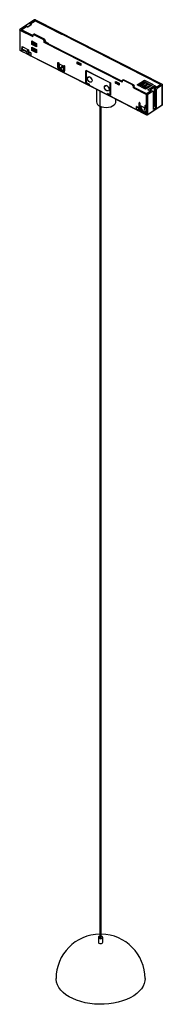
# Paper-space layout '_Isométrica' of a CAD drawing. Header units: millimetres. Extents: x -52 to 44, y -610 to 53.
import ezdxf

# ---------------------------------------------------------------- set-up
doc = ezdxf.new("R2010")
doc.units = ezdxf.units.MM

psp = doc.layouts.new('_Isométrica')

# ---------------------------------------------------------------- linework, layer by layer
at = {"color": 7, "linetype": 'Continuous', "lineweight": 25}
for p, q in [((-41.57, 53.25), (-51.49, 46.76)), ((-40.86, 53.28), (44.32, 9.89)), ((-51.62, 46.57), (-51.62, 33.09)), ((-50.41, 46.59), (-46.77, 48.97)), ((-42.75, 42.69), (-50.41, 46.59)), ((-47.09, 48.68), (-50.27, 46.6)), ((-50.27, 46.6), (-42.75, 42.77)), ((-50.27, 46.6), (-50.27, 46.52)), ((-46.34, 48.29), (-47.09, 48.68)), ((-46.77, 48.97), (-46.13, 48.65)), ((-46.77, 48.51), (-46.77, 48.97)), ((-43.56, 50.11), (-46.34, 48.29)), ((-46.13, 48.65), (-44.15, 49.95)), ((-46.13, 48.65), (-46.13, 48.43)), ((-44.79, 50.27), (-41.15, 52.65)), ((-44.15, 49.95), (-44.79, 50.27)), ((-41.14, 52.57), (-44.31, 50.49)), ((-44.31, 50.49), (-43.56, 50.11)), ((-44.31, 50.03), (-44.31, 50.49)), ((-44.15, 49.95), (-44.15, 49.73)), ((-41.15, 52.65), (-23.23, 43.53)), ((-41.15, 52.65), (-41.15, 52.57)), ((-23.22, 43.44), (-41.14, 52.57)), ((-51.45, 46.35), (-51.45, 32.88)), ((-51.45, 46.35), (-42.76, 41.93)), ((-42.75, 42.75), (-42.76, 41.93)), ((-41.89, 43.63), (-42.55, 43.19)), ((-41.34, 43.61), (-42, 43.17)), ((-35.88, 40.05), (-42, 43.17)), ((-41.34, 43.61), (-35.21, 40.49)), ((-35.21, 40.49), (-35.88, 40.05)), ((-23.03, 43.66), (-23.23, 43.53)), ((-23.23, 43.45), (-23.23, 43.53)), ((-23.22, 43.44), (-22.99, 43.59)), ((-23.03, 43.66), (43.49, 9.78)), ((-23.03, 43.66), (-23.03, 43.57)), ((43.38, 9.79), (-22.99, 43.59)), ((-50.23, 33.38), (-50.24, 32.03)), ((-50.23, 33.38), (-46.78, 31.63)), ((-50.1, 33.75), (-49.26, 34.88)), ((-50.1, 33.75), (-46.64, 31.99)), ((-49.88, 34.04), (-49.88, 35.19)), ((-49.88, 35.19), (-45.66, 33.05)), ((-43.51, 36.66), (-43.51, 39.01)), ((-43.51, 39.01), (-40.34, 37.4)), ((-42.83, 37.1), (-43.51, 36.66)), ((-40.34, 35.05), (-43.51, 36.66)), ((-43.51, 32.54), (-43.51, 34.85)), ((-43.51, 34.85), (-40.34, 33.23)), ((-40.34, 35.88), (-42.97, 37.22)), ((-42.83, 38.67), (-42.83, 37.1)), ((-42.83, 38.17), (-42.41, 38.45)), ((-42.83, 37.1), (-40.34, 35.83)), ((-42.83, 34.5), (-42.83, 32.98)), ((-42.3, 32.71), (-42.29, 34.23)), ((-41.75, 38.12), (-41.75, 37.18)), ((-41.75, 33.95), (-41.75, 33.08)), ((-40.96, 37.71), (-40.96, 36.68)), ((-40.96, 36.68), (-40.34, 36.58)), ((-40.96, 33.55), (-40.96, 32.57)), ((-40.34, 37.4), (-40.34, 35.05)), ((-40.34, 33.23), (-40.34, 30.93)), ((-34.46, 39.29), (-35.13, 38.86)), ((-35.13, 38.04), (-35.13, 38.86)), ((-34.46, 38.47), (-35.13, 38.04)), ((17.44, 11.27), (-35.13, 38.04)), ((-34.46, 39.29), (-34.46, 38.47)), ((-34.46, 38.55), (-32.35, 37.47)), ((-34.46, 38.47), (-32.49, 37.47)), ((-32.49, 37.47), (-32.69, 37.34)), ((-32.69, 37.34), (17.44, 11.81)), ((-32.58, 37.32), (-32.35, 37.47)), ((-32.58, 37.32), (17.44, 11.85)), ((-32.58, 37.32), (-32.58, 37.28)), ((-32.49, 37.47), (-32.49, 37.38)), ((-51.45, 32.88), (-50.24, 32.27)), ((-51.34, 32.65), (-50.24, 32.09)), ((-46.83, 30.3), (-50.24, 32.03)), ((-46.78, 31.63), (-46.83, 30.3)), ((-45.98, 30.82), (-46.83, 30.3)), ((-46.78, 30.33), (-4.8, 8.94)), ((-46.64, 31.99), (-45.78, 33.1)), ((-46.63, 30.42), (-45.27, 29.73)), ((-45.98, 30.83), (-45.66, 30.67)), ((-45.66, 33.05), (-45.66, 30.67)), ((-45.27, 31.54), (-45.2, 31.66)), ((-44.15, 30.97), (-45.27, 31.54)), ((-45.27, 29.66), (-45.27, 31.54)), ((-45.27, 29.66), (-44.15, 29.09)), ((-45.27, 29.66), (-45.2, 29.62)), ((-45.14, 31.71), (-45.2, 31.66)), ((-45.2, 31.66), (-44.08, 31.09)), ((-44.08, 29.05), (-45.2, 29.62)), ((-45.14, 31.71), (-44.01, 31.13)), ((-44.15, 30.97), (-44.08, 31.09)), ((-44.15, 30.97), (-44.15, 29.09)), ((-44.08, 29.05), (-44.15, 29.09)), ((-44.01, 31.13), (-44.08, 31.09)), ((-44.08, 29.05), (-44.01, 29.09)), ((-44.01, 31.13), (-44.01, 29.09)), ((-44.01, 29.09), (-4.91, 9.18)), ((-42.83, 32.98), (-43.51, 32.54)), ((-40.34, 30.93), (-43.51, 32.54)), ((-42.83, 32.98), (-40.34, 31.71)), ((-41.75, 33.08), (-41.75, 33.07)), ((-40.96, 32.57), (-40.34, 32.49)), ((-40.89, 32.68), (-40.89, 31.99)), ((-25.88, 24.35), (-25.6, 24.53)), ((-25.88, 21.08), (-25.88, 24.35)), ((-25.28, 21.47), (-25.88, 21.08)), ((-25.28, 24.04), (-25.28, 20.86)), ((-24.79, 20.64), (-25.28, 23.34)), ((-25.26, 20.67), (-24.79, 20.48)), ((-24.83, 20.08), (-25.13, 19.88)), ((-25, 20.19), (-24.75, 20.03)), ((-24.97, 23.56), (-22.28, 22.19)), ((-24.48, 20.78), (-24.97, 23.56)), ((-24.79, 20.48), (-24.79, 20.64)), ((-24.75, 20.03), (-22.77, 19.02)), ((-24.75, 20.03), (-24.39, 19.88)), ((-22.28, 22.19), (-24.31, 20.69)), ((-21.98, 21.66), (-23.94, 20.21)), ((-23.94, 20.21), (-23.94, 20.04)), ((-23.94, 20.04), (-22.03, 19.02)), ((-21.98, 22.36), (-21.7, 22.54)), ((-21.98, 19.18), (-21.98, 22.36)), ((-21.38, 22.05), (-21.38, 18.79)), ((-12.87, 25), (-10.46, 23.77)), ((-12.87, 23.68), (-12.87, 25)), ((-12.4, 23.98), (-12.87, 23.68)), ((-10.46, 22.44), (-12.87, 23.68)), ((-12.67, 24.9), (-12.75, 24.85)), ((-12.75, 24.85), (-10.5, 23.7)), ((-12.75, 24.24), (-12.75, 24.85)), ((-12.75, 24.24), (-10.5, 23.09)), ((-12.75, 24.24), (-12.25, 23.95)), ((-12.4, 24.04), (-12.4, 23.98)), ((-10.46, 23.03), (-12.4, 24.03)), ((-12.4, 23.98), (-10.46, 22.99)), ((-10.46, 23.73), (-10.5, 23.7)), ((-10.5, 23.09), (-10.5, 23.7)), ((-10.46, 23.07), (-10.5, 23.09)), ((-10.46, 23.77), (-10.46, 22.44)), ((-22.13, 18.35), (-25.13, 19.88)), ((-24.22, 19.8), (-22.77, 19.02)), ((-22.77, 19.02), (-22.45, 18.89)), ((-22.22, 18.85), (-21.42, 19.38)), ((-22.13, 18.35), (-21.38, 18.84)), ((-21.38, 19.57), (-21.98, 19.18)), ((-6.96, 19.2), (9.54, 10.8)), ((-6.96, 10.93), (-6.96, 19.2)), ((-6.88, 19.08), (-6.81, 19.13)), ((-6.88, 19.08), (-6.88, 11)), ((9.46, 10.76), (-6.88, 19.08)), ((-4.54, 14.81), (-6.01, 13.86)), ((-6.96, 10.93), (-6.87, 10.99)), ((-4.91, 9.89), (-6.96, 10.93)), ((-6.88, 11), (-4.86, 9.97)), ((-4.91, 9.89), (-4.86, 9.92)), ((-4.91, 9.89), (-4.91, 9.18)), ((-4.86, 9.15), (-4.86, 9.97)), ((-4.86, 9.15), (7.44, 2.89)), ((-4.77, 8.93), (7.55, 2.66)), ((6.94, 8.97), (5.46, 8.02)), ((9.46, 10.76), (9.53, 10.8)), ((9.46, 2.67), (9.46, 10.76)), ((9.54, 10.8), (9.54, 2.53)), ((13.03, 11.81), (15.45, 10.58)), ((13.03, 10.48), (13.03, 11.81)), ((13.03, 10.48), (13.51, 10.79)), ((15.45, 9.25), (13.03, 10.48)), ((13.2, 11.72), (13.12, 11.67)), ((13.12, 11.67), (15.37, 10.53)), ((13.12, 11.06), (13.12, 11.67)), ((13.12, 11.06), (15.37, 9.92)), ((13.12, 11.06), (13.62, 10.77)), ((13.51, 10.84), (13.51, 10.79)), ((15.45, 9.84), (13.51, 10.83)), ((13.51, 10.79), (15.45, 9.8)), ((15.45, 10.58), (15.37, 10.53)), ((15.37, 9.92), (15.37, 10.53)), ((15.45, 9.87), (15.37, 9.92)), ((15.45, 10.58), (15.45, 9.25)), ((17.44, 12.09), (17.44, 11.27)), ((18.1, 12.84), (17.64, 12.54)), ((18.19, 12.52), (18.65, 12.82)), ((24.31, 9.4), (18.19, 12.52)), ((18.65, 12.82), (24.78, 9.7)), ((24.31, 9.4), (24.78, 9.7)), ((25.53, 8.5), (25.06, 8.2)), ((25.06, 7.38), (25.06, 8.2)), ((25.53, 7.69), (25.06, 7.38)), ((25.06, 7.38), (33.74, 2.97)), ((25.53, 7.69), (25.53, 8.5)), ((25.53, 7.73), (33.79, 3.52)), ((33.83, 3.46), (25.53, 7.69)), ((27.49, 9.38), (32.52, 12.67)), ((33.22, 6.46), (27.49, 9.38)), ((28.05, 9.1), (31.99, 11.67)), ((28.1, 9.07), (31.67, 11.41)), ((29.24, 8.95), (29.38, 9.04)), ((30.14, 8.49), (29.24, 8.95)), ((29.38, 9.36), (30.18, 9.88)), ((29.38, 9.36), (29.38, 8.88)), ((30.13, 8.98), (29.38, 9.36)), ((30.93, 9.5), (30.13, 8.98)), ((30.13, 8.49), (30.13, 8.98)), ((32.52, 10.05), (30.14, 8.49)), ((30.18, 9.88), (30.93, 9.5)), ((30.45, 9.74), (31.62, 10.51)), ((30.93, 9.23), (31.62, 9.69)), ((30.93, 9), (30.93, 9.5)), ((31.04, 8.03), (31.18, 8.12)), ((31.94, 7.57), (31.04, 8.03)), ((31.18, 8.44), (31.98, 8.96)), ((31.18, 8.44), (31.18, 7.96)), ((31.93, 8.06), (31.18, 8.44)), ((31.62, 10.51), (32.52, 10.05)), ((31.62, 10.51), (31.62, 9.69)), ((31.62, 9.69), (31.82, 9.59)), ((31.67, 11.41), (36.79, 8.8)), ((32.72, 8.58), (31.93, 8.06)), ((31.93, 7.58), (31.93, 8.06)), ((34.32, 9.13), (31.94, 7.57)), ((37.13, 9.02), (31.96, 11.66)), ((31.98, 8.96), (32.72, 8.58)), ((31.99, 11.67), (32.52, 12.67)), ((31.99, 11.67), (37.16, 9.04)), ((32.25, 8.82), (33.42, 9.59)), ((32.52, 12.67), (38.25, 9.75)), ((32.72, 8.32), (33.42, 8.77)), ((32.72, 8.09), (32.72, 8.58)), ((32.84, 7.11), (32.98, 7.21)), ((33.61, 6.72), (32.84, 7.11)), ((32.98, 7.53), (33.77, 8.05)), ((32.98, 7.04), (32.98, 7.53)), ((33.73, 7.15), (32.98, 7.53)), ((38.25, 9.75), (33.22, 6.46)), ((33.42, 9.59), (34.32, 9.13)), ((33.42, 9.59), (33.42, 8.77)), ((33.42, 8.77), (33.62, 8.67)), ((34.52, 7.67), (33.73, 7.15)), ((33.73, 7.15), (33.73, 6.8)), ((33.77, 8.05), (34.52, 7.67)), ((34.05, 7.91), (35.22, 8.67)), ((34.52, 7.4), (35.22, 7.86)), ((34.52, 7.32), (34.52, 7.67)), ((34.68, 6.02), (39.18, 8.97)), ((39.2, 8.78), (35.02, 6.04)), ((35.22, 8.67), (35.99, 8.28)), ((35.22, 8.67), (35.22, 7.86)), ((35.22, 7.86), (35.29, 7.82)), ((36.24, 6.08), (39.28, 8.07)), ((39.18, 8.97), (40.83, 8.13)), ((39.18, 8.97), (39.18, 8.76)), ((40.75, 7.99), (39.2, 8.78)), ((40.93, 7.23), (39.28, 8.07)), ((39.28, -4.66), (39.28, 8.07)), ((39.72, 6.74), (40.18, 7.62)), ((39.74, 6.25), (39.72, 6.74)), ((39.72, 6.74), (39.72, -5.43)), ((40.93, 7.23), (40.27, 5.98)), ((40.75, 7.99), (43.49, 9.78)), ((40.83, 8.13), (43.38, 9.79)), ((40.83, 8.13), (40.83, 8.04)), ((40.93, 7.23), (44.37, 9.48)), ((43.38, 9.79), (43.38, 9.71)), ((44.37, 9.48), (44.37, -3.99)), ((44.49, -3.8), (44.49, 9.68)), ((0.11, 6.45), (0.17, -1.99)), ((2.3, 5.33), (2.37, -4.81)), ((7.44, 3.7), (9.46, 2.67)), ((7.44, 3.7), (7.44, 2.89)), ((7.58, 3.63), (7.49, 3.57)), ((7.49, 2.86), (7.49, 3.57)), ((9.54, 2.53), (7.49, 3.57)), ((7.49, 2.86), (27.09, -7.12)), ((7.57, 2.64), (33.85, -10.74)), ((9.46, 2.67), (9.54, 2.72)), ((33.74, -10.51), (33.74, 2.97)), ((33.79, 3.52), (36.33, 5.18)), ((33.79, 3.52), (33.79, 3.48)), ((36.56, 5.25), (33.83, 3.46)), ((34.45, 2.99), (37.89, 5.24)), ((34.45, 2.99), (34.45, -10.48)), ((36.33, 5.18), (34.68, 6.02)), ((35.02, 6.04), (35.01, 5.85)), ((35.02, 6.04), (36.56, 5.25)), ((36.24, 6.08), (37.89, 5.24)), ((36.33, 5.18), (36.33, 5.1)), ((38.55, 4.86), (37.89, 5.24)), ((38.55, -7.06), (38.55, 4.86)), ((39.74, 6.25), (40.27, 5.98)), ((39.74, 6.25), (39.74, -5.67)), ((40.27, 5.98), (40.27, -5.94)), ((2.41, -4.83), (2.41, -564.92)), ((3.36, -564.92), (3.36, -5.22)), ((13.17, -1.9), (13.16, -0.2)), ((27.09, -5.32), (27.16, -5.19)), ((28.22, -5.89), (27.09, -5.32)), ((27.09, -7.19), (27.09, -5.32)), ((27.22, -5.15), (27.16, -5.19)), ((27.16, -5.19), (28.28, -5.76)), ((27.22, -5.15), (28.35, -5.72)), ((28.22, -5.89), (28.28, -5.76)), ((28.22, -5.89), (28.22, -7.77)), ((28.35, -5.72), (28.28, -5.76)), ((28.35, -5.72), (28.35, -7.76)), ((29.15, -2.53), (28.87, -2.72)), ((28.87, -6.8), (28.87, -2.72)), ((28.87, -6.8), (29.47, -6.41)), ((29.47, -6.94), (29.47, -3.02)), ((29.47, -4.46), (31.41, -9.15)), ((29.6, -4.4), (32.76, -6.01)), ((29.6, -4.4), (31.54, -9.07)), ((31.96, -9.15), (32.76, -6.01)), ((33.04, -4.52), (32.76, -4.7)), ((32.76, -4.7), (32.76, -6.01)), ((33.36, -5.01), (33.36, -9.09)), ((34.34, -10.71), (44.27, -4.22)), ((34.45, -10.48), (44.37, -3.99)), ((38.55, -5.14), (39.28, -4.66)), ((40.27, -5.94), (38.55, -7.06)), ((39.72, -4.89), (39.28, -4.66)), ((39.72, -5.43), (39.74, -5.67)), ((40.27, -5.94), (39.74, -5.67)), ((27.09, -7.19), (28.22, -7.77)), ((27.09, -7.19), (27.16, -7.23)), ((28.28, -7.81), (27.16, -7.23)), ((28.28, -7.81), (28.22, -7.77)), ((28.35, -7.76), (28.28, -7.81)), ((28.35, -7.76), (31.41, -9.32)), ((29.91, -7.8), (29.62, -8)), ((30.6, -8.5), (29.62, -8)), ((29.73, -7.62), (31.41, -9.32)), ((31.41, -9.15), (31.49, -9.1)), ((31.41, -9.32), (31.41, -9.15)), ((31.41, -9.15), (31.48, -9.2)), ((31.52, -9.4), (31.41, -9.32)), ((31.54, -9.07), (31.52, -9.23)), ((31.52, -9.23), (31.52, -9.4)), ((31.53, -9.4), (31.52, -9.4)), ((31.54, -9.07), (31.92, -9.26)), ((31.64, -9.44), (33.74, -10.51)), ((31.8, -9.41), (33.33, -8.42)), ((31.96, -9.15), (31.92, -9.26)), ((31.96, -9.15), (33.36, -8.23)), ((32.61, -9.53), (32.06, -9.24)), ((32.61, -9.53), (33.36, -9.04)), ((1.38, -564.92), (1.38, -568.22)), ((4.38, -568.22), (4.38, -564.92))]:
    psp.add_line(p, q, dxfattribs=at)
at = {"color": 7, "linetype": 'Continuous', "lineweight": 25, "flags": 128}
for points in [[(-25.88, 24.35), (-25.85, 24.46), (-25.79, 24.53), (-25.69, 24.55), (-25.58, 24.52), (-25.46, 24.44), (-25.36, 24.32), (-25.3, 24.18), (-25.28, 24.04)], [(-21.98, 22.36), (-21.95, 22.47), (-21.89, 22.55), (-21.79, 22.57), (-21.68, 22.53), (-21.56, 22.45), (-21.46, 22.33), (-21.4, 22.19), (-21.38, 22.05)], [(-21.38, 19.42), (-21.38, 19.41), (-21.42, 19.38)], [(-6.01, 13.86), (-5.89, 14.45), (-5.55, 14.83), (-5.05, 14.94), (-4.45, 14.77), (-3.85, 14.33), (-3.34, 13.71), (-3, 12.98), (-2.88, 12.27)], [(-2.88, 12.27), (-3, 11.68), (-3.34, 11.3), (-3.85, 11.19), (-4.45, 11.36), (-5.05, 11.8), (-5.55, 12.42), (-5.89, 13.15), (-6.01, 13.86)], [(5.46, 8.02), (5.58, 8.61), (5.92, 8.99), (6.43, 9.1), (7.03, 8.92), (7.62, 8.49), (8.13, 7.86), (8.47, 7.14), (8.59, 6.43)], [(8.59, 6.43), (8.47, 5.83), (8.13, 5.46), (7.62, 5.34), (7.03, 5.52), (6.43, 5.95), (5.92, 6.58), (5.58, 7.31), (5.46, 8.02)], [(44.32, 9.89), (44.39, 9.85), (44.44, 9.8), (44.48, 9.75), (44.49, 9.69), (44.49, 9.64), (44.47, 9.58), (44.43, 9.53), (44.37, 9.48)], [(2.37, -4.81), (3.66, -5.32), (5.13, -5.63), (6.68, -5.73), (8.24, -5.62), (9.7, -5.28), (10.99, -4.76), (12.03, -4.07), (12.75, -3.25), (13.12, -2.37), (13.17, -1.9)], [(31.52, -9.23), (31.69, -9.32), (31.83, -9.39)], [(2.41, -564.1), (2.31, -564.12), (1.82, -564.31), (1.5, -564.59), (1.38, -564.92), (1.5, -565.25), (1.82, -565.54)], [(1.38, -568.22), (1.5, -568.55), (1.82, -568.83), (2.31, -569.02), (2.88, -569.09), (3.46, -569.02), (3.94, -568.83), (4.27, -568.55), (4.38, -568.22)], [(1.82, -565.54), (2.31, -565.72), (2.88, -565.79), (3.46, -565.72), (3.94, -565.54), (4.27, -565.25), (4.38, -564.92), (4.27, -564.59), (3.94, -564.31), (3.46, -564.12), (3.36, -564.1)], [(2.41, -564.92), (2.45, -565.03), (2.55, -565.12)], [(2.55, -565.12), (2.7, -565.18), (2.88, -565.2), (3.07, -565.18), (3.22, -565.12), (3.32, -565.03), (3.36, -564.92)], [(32.88, -592.69), (32.78, -594.09), (32.35, -595.95), (31.56, -597.77), (30.44, -599.53), (29, -601.21), (27.25, -602.79), (25.21, -604.25), (22.92, -605.58), (20.39, -606.75), (17.65, -607.76), (14.74, -608.59), (11.69, -609.24), (8.54, -609.69), (5.32, -609.95), (2.07, -610), (-1.17, -609.85), (-4.36, -609.49), (-7.46, -608.94), (-10.45, -608.2), (-13.27, -607.28), (-15.91, -606.18), (-18.33, -604.93), (-20.5, -603.54), (-22.39, -602.01), (-23.99, -600.38), (-25.28, -598.66), (-26.23, -596.87), (-26.84, -595.02), (-27.11, -593.15), (-27.12, -592.69)]]:
    psp.add_lwpolyline(points, dxfattribs=at)
at = {"color": 7, "linetype": 'Continuous', "lineweight": 25}
for centre, radius, start, end in [((-41.19, 52.59), 0.766, 64.60442, 119.53202), ((-42.28, 42.79), 0.472, 53.64423, 184.91862), ((-41.63, 43.15), 0.54, 57.40561, 118.35993), ((-36.58, 38.78), 1.46, 3.06665, 61.00156), ((-35.92, 39.21), 1.46, 3.06665, 61.00156), ((-51.12, 33.1), 0.5, 179.97411, 243.12045), ((-51.46, 32.95), 0.122, 161.30935, 201.39215), ((-24.42, 21.16), 1.46, 183.06665, 241.00156), ((-24.3, 19.95), 0.849, 101.81956, 125.37413), ((-24.02, 20.57), 0.779, 186.59841, 241.49494), ((-22.84, 21.41), 1.63, 206.04982, 227.46652), ((-24.37, 20.24), 0.464, 288.04425, 335.42986), ((-21.85, 18.74), 0.473, 233.79821, 6.39398), ((-1.07, 15.27), 2.9, 199.9202, 226.47591), ((10.4, 9.43), 2.9, 199.9202, 226.47591), ((17.91, 12.14), 0.473, 53.79821, 186.39398), ((23.61, 8.12), 1.46, 3.06665, 61.00156), ((3.52, -1.64), 3.37, 185.98213, 250.05112), ((29.05, -2.7), 0.189, 53.79821, 186.39398), ((28.88, -3.05), 0.584, 3.06665, 61.00156), ((32.95, -4.68), 0.189, 53.79821, 186.39398), ((32.78, -5.04), 0.584, 3.06665, 61.00156), ((44.29, -4.05), 0.109, 288.59664, 319.2934), ((44.26, -3.78), 0.236, 297.89629, 355.66118), ((43.99, -3.8), 0.5, 320.03264, 360), ((30.32, -6.72), 1.46, 183.06665, 241.00156), ((32.05, -9.21), 0.573, 168.98201, 174.53785), ((31.97, -9.2), 0.493, 174.52652, 180.55786), ((34.02, -10.64), 0.145, 230.11063, 260.37192), ((34.07, -10.29), 0.5, 260.88304, 303.24656), ((34.01, -10.63), 0.158, 262.49864, 302.018), ((33.85, -10.4), 0.443, 304.39648, 338.53686), ((2.88, -592.69), 30, 90.90604, 180), ((2.88, -592.69), 30, 0, 89.09396)]:
    psp.add_arc(centre, radius, start, end, dxfattribs=at)
for points in [[(-51.45, 46.35), (-51.49, 46.38), (-51.58, 46.44), (-51.63, 46.55), (-51.6, 46.67), (-51.53, 46.73), (-51.49, 46.76)], [(-41.72, 37.07), (-41.68, 37.01), (-41.6, 36.9), (-41.44, 36.83), (-41.37, 36.79)], [(-41.37, 36.79), (-41.3, 36.77), (-41.18, 36.71), (-41.03, 36.69), (-40.96, 36.68)], [(-51.58, 32.99), (-51.56, 32.97), (-51.53, 32.93), (-51.47, 32.89), (-51.45, 32.88)], [(-41.75, 33.07), (-41.74, 33.02), (-41.72, 32.91), (-41.59, 32.78), (-41.4, 32.67), (-41.23, 32.63), (-41.15, 32.61)], [(24.78, 9.7), (24.88, 9.64), (25.07, 9.52), (25.32, 9.2), (25.49, 8.84), (25.52, 8.62), (25.53, 8.5)], [(34.45, 2.99), (34.4, 2.97), (34.3, 2.91), (34.1, 2.89), (33.9, 2.9), (33.79, 2.94), (33.74, 2.97)], [(31.83, -9.39), (31.81, -9.4), (31.78, -9.43), (31.7, -9.45), (31.62, -9.44), (31.56, -9.42), (31.53, -9.4)], [(33.36, -9.09), (33.35, -9.19), (33.33, -9.4), (33.16, -9.58), (32.91, -9.64), (32.71, -9.56), (32.61, -9.53)], [(33.74, -10.51), (33.78, -10.52), (33.85, -10.56), (33.99, -10.58), (34.13, -10.58), (34.21, -10.57), (34.26, -10.56)], [(33.92, -10.75), (33.9, -10.75), (33.84, -10.75), (33.79, -10.69), (33.75, -10.62), (33.74, -10.54), (33.74, -10.51)], [(34.26, -10.56), (34.29, -10.55), (34.36, -10.53), (34.42, -10.5), (34.45, -10.48)]]:
    psp.add_open_spline(points, degree=3, dxfattribs=at)
for points, knots in [([(-50.23, 33.38), (-50.23, 33.42), (-50.22, 33.48), (-50.18, 33.62), (-50.13, 33.7), (-50.1, 33.75)], [0, 0, 0, 0, 0.276542, 0.562684, 1, 1, 1, 1]), ([(-41.75, 37.19), (-41.75, 37.19), (-41.76, 37.14), (-41.74, 37.1), (-41.72, 37.07)], [0, 0, 0, 0, 0.158611, 1, 1, 1, 1]), ([(-51.61, 33.1), (-51.61, 33.08), (-51.62, 33.05), (-51.59, 33.01), (-51.58, 32.99)], [0, 0, 0, 0, 0.279129, 1, 1, 1, 1]), ([(-51.45, 32.88), (-51.44, 32.83), (-51.43, 32.73), (-51.38, 32.66), (-51.34, 32.65), (-51.34, 32.65)], [0, 0, 0, 0, 0.4821195, 0.964239, 1, 1, 1, 1]), ([(-46.64, 31.99), (-46.66, 31.96), (-46.7, 31.9), (-46.76, 31.77), (-46.77, 31.68), (-46.78, 31.63)], [0, 0, 0, 0, 0.2765167, 0.5626526, 1, 1, 1, 1]), ([(-41.15, 32.61), (-41.11, 32.6), (-41.05, 32.59), (-40.99, 32.58), (-40.96, 32.57)], [0, 0, 0, 0, 0.559943, 1, 1, 1, 1]), ([(-24.97, 23.56), (-25.01, 23.57), (-25.07, 23.6), (-25.16, 23.6), (-25.22, 23.56), (-25.27, 23.47), (-25.27, 23.39), (-25.28, 23.34)], [0, 0, 0, 0, 0.19299, 0.364537, 0.531236, 0.745196, 1, 1, 1, 1]), ([(-25.26, 20.67), (-25.27, 20.7), (-25.27, 20.77), (-25.28, 20.83), (-25.28, 20.86)], [0, 0, 0, 0, 0.508197, 1, 1, 1, 1]), ([(-25.26, 20.67), (-25.25, 20.62), (-25.24, 20.52), (-25.17, 20.38), (-25.08, 20.27), (-25.03, 20.22), (-25, 20.19)], [0, 0, 0, 0, 0.257581, 0.504382, 0.754005, 1, 1, 1, 1]), ([(-23.94, 20.21), (-24.04, 20.21), (-24.24, 20.2), (-24.49, 20.29), (-24.7, 20.43), (-24.76, 20.57), (-24.79, 20.64)], [0, 0, 0, 0, 0.255002, 0.5, 0.744914, 1, 1, 1, 1]), ([(-24.79, 20.48), (-24.76, 20.43), (-24.7, 20.34), (-24.49, 20.21), (-24.24, 20.11), (-24.04, 20.07), (-23.94, 20.04)], [0, 0, 0, 0, 0.254404, 0.5, 0.745513, 1, 1, 1, 1]), ([(-24.31, 20.69), (-24.32, 20.68), (-24.35, 20.67), (-24.39, 20.66), (-24.43, 20.68), (-24.46, 20.72), (-24.47, 20.76), (-24.48, 20.78)], [0, 0, 0, 0, 0.197897, 0.38151, 0.556438, 0.768529, 1, 1, 1, 1]), ([(-21.98, 21.66), (-21.98, 21.7), (-21.98, 21.78), (-22.01, 21.9), (-22.07, 22.02), (-22.17, 22.12), (-22.24, 22.17), (-22.28, 22.19)], [0, 0, 0, 0, 0.219427, 0.407481, 0.576886, 0.775446, 1, 1, 1, 1]), ([(-24.39, 19.88), (-24.39, 19.88), (-24.37, 19.87), (-24.32, 19.85), (-24.27, 19.82), (-24.24, 19.81), (-24.22, 19.8)], [0, 0, 0, 0, 0.284066, 0.557778, 0.775015, 1, 1, 1, 1]), ([(-22.45, 18.89), (-22.41, 18.88), (-22.32, 18.86), (-22.21, 18.87), (-22.1, 18.92), (-22.05, 18.98), (-22.03, 19.02)], [0, 0, 0, 0, 0.245921, 0.495824, 0.742549, 1, 1, 1, 1]), ([(-22.03, 19.02), (-22.01, 19.04), (-21.98, 19.09), (-21.98, 19.15), (-21.98, 19.18)], [0, 0, 0, 0, 0.504726, 1, 1, 1, 1]), ([(-4.81, 8.95), (-4.82, 8.96), (-4.86, 8.98), (-4.9, 9.05), (-4.91, 9.14), (-4.91, 9.18)], [0, 0, 0, 0, 0.1683236, 0.6167453, 1, 1, 1, 1]), ([(-4.75, 8.93), (-4.76, 8.93), (-4.81, 8.94), (-4.85, 9.02), (-4.86, 9.11), (-4.86, 9.15)], [0, 0, 0, 0, 0.156756, 0.594802, 1, 1, 1, 1]), ([(18.11, 12.84), (18.11, 12.84), (18.17, 12.91), (18.36, 12.93), (18.55, 12.86), (18.65, 12.82)], [0, 0, 0, 0, 0.04014, 0.52007, 1, 1, 1, 1]), ([(7.44, 2.89), (7.44, 2.84), (7.46, 2.72), (7.53, 2.65), (7.6, 2.65), (7.62, 2.65)], [0, 0, 0, 0, 0.385525, 0.802305, 1, 1, 1, 1]), ([(7.49, 2.86), (7.49, 2.82), (7.5, 2.73), (7.54, 2.66), (7.58, 2.64), (7.59, 2.63)], [0, 0, 0, 0, 0.383261, 0.831701, 1, 1, 1, 1]), ([(29.6, -4.4), (29.58, -4.39), (29.55, -4.38), (29.52, -4.37), (29.5, -4.38), (29.48, -4.39), (29.47, -4.42), (29.47, -4.44), (29.47, -4.46)], [0, 0, 0, 0, 0.28403, 0.405288, 0.518213, 0.628486, 0.742187, 1, 1, 1, 1]), ([(44.37, -3.99), (44.37, -4.02), (44.36, -4.09), (44.34, -4.13), (44.33, -4.15)], [0, 0, 0, 0, 0.5926417, 1, 1, 1, 1]), ([(29.47, -6.94), (29.47, -6.97), (29.47, -7.03), (29.49, -7.15), (29.54, -7.32), (29.63, -7.5), (29.69, -7.58), (29.73, -7.62)], [0, 0, 0, 0, 0.1248652, 0.2462504, 0.4994909, 0.745511, 1, 1, 1, 1]), ([(31.48, -9.2), (31.48, -9.21), (31.5, -9.22), (31.51, -9.22), (31.52, -9.23)], [0, 0, 0, 0, 0.522975, 1, 1, 1, 1]), ([(31.49, -9.1), (31.5, -9.09), (31.51, -9.08), (31.53, -9.07), (31.54, -9.07)], [0, 0, 0, 0, 0.559968, 1, 1, 1, 1]), ([(31.83, -9.39), (31.85, -9.37), (31.88, -9.34), (31.9, -9.29), (31.92, -9.26)], [0, 0, 0, 0, 0.508327, 1, 1, 1, 1]), ([(34.45, -10.48), (34.44, -10.53), (34.43, -10.63), (34.37, -10.68), (34.34, -10.71)], [0, 0, 0, 0, 0.5232426, 1, 1, 1, 1])]:
    psp.add_open_spline(points, degree=3, knots=knots, dxfattribs=at)

doc.saveas('drawing.dxf')
